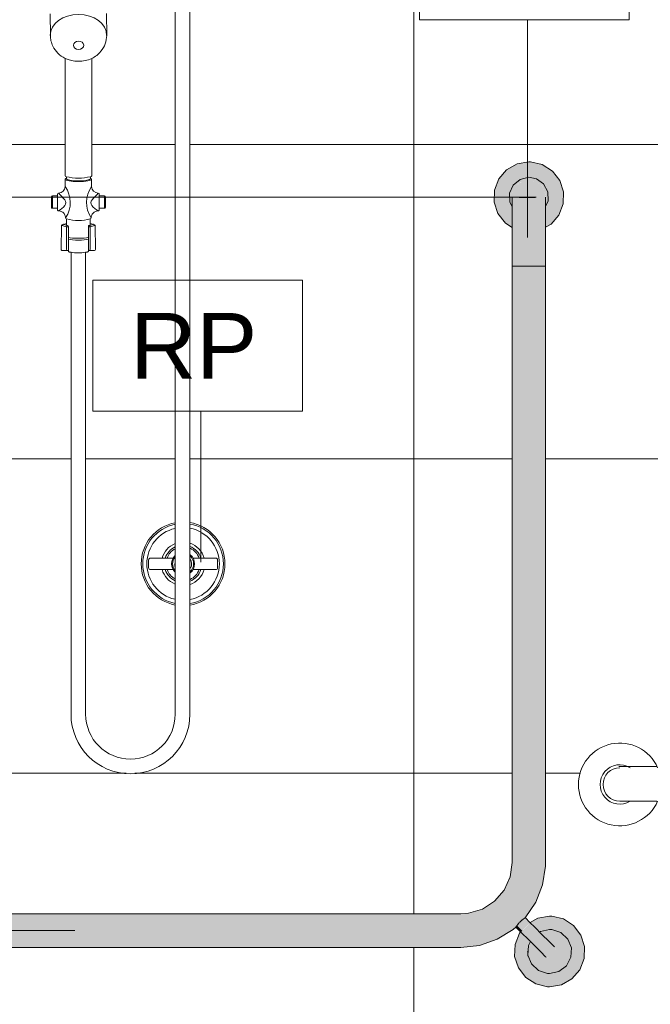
# Model space of a CAD drawing. Header units: metres. Extents: x -0.3 to 27.4, y -15.2 to 9.8.
# Tile 25 of 32: x 16.5 to 17.1, y 0.7 to 1.6. Entities that reach past the tile are written whole.
import ezdxf

# ---------------------------------------------------------------- set-up
doc = ezdxf.new("R2010")
doc.units = ezdxf.units.M
for name, color, linetype, lineweight in [('A-ANNO-DIMS', 7, 'Continuous', 9), ('A-ANNO-DIMS-25', 7, 'Continuous', 9), ('A-ANNO-KEYN', 7, 'Continuous', 9), ('A-WALL-PATT', 7, 'Continuous', 5), ('P-SANR-FIXT', 7, 'Continuous', 5)]:
    doc.layers.add(name, color=color, linetype=linetype, lineweight=lineweight)
doc.layers.add('A-DETL', color=7, linetype='Continuous', lineweight=5, true_color=0x00a600)
doc.styles.add('Arial_5', font='arial.ttf', dxfattribs={"height": 0.0625})
doc.dimstyles.new('Com_linha__ref__contínua__-_Cor_Vermelha_Arial_2_5mm', dxfattribs={"dimscale": 0.3048, "dimtxt": 0.063766, "dimasz": 0.164042, "dimexe": 0.123031, "dimexo": 0.123031, "dimgap": 0.012303, "dimtad": 1, "dimdec": 1, "dimlfac": 100, "dimrnd": 0.1, "dimdsep": 46, "dimtxsty": 'Arial_5', "dimblk1": 'OBLIQUE', "dimblk2": 'OBLIQUE', "dimsah": 1, "dimcen": 0.09, "dimdle": 0.123031, "dimazin": 0, "dimtfac": 1, "dimtdec": 4, "dimtix": 1, "dimtmove": 0, "dimatfit": 3, "dimfxl": 1, "dimtvp": 1, "dimtolj": 1, "dimtzin": 0, "dimarcsym": 2})

# ---------------------------------------------------------------- blocks, each defined once
blk = doc.blocks.new('BARRA DE APOIO EM AÇO INOX 70cm - 2310_E_070_BR_Branco-2807629-5b')
at = {"layer": 'P-SANR-FIXT'}
for p, q in [((12.34748, 0.8865), (12.31104, 0.8865)), ((12.34748, 0.8535), (12.31204, 0.8535))]:
    blk.add_line(p, q, dxfattribs=at)
for radius, start, end in [(0.0395, 23.89509, 336.10491), (0.01882, 58.23541, 301.76459), (0.016, 90, 270)]:
    blk.add_arc((12.31204, 0.8695), radius, start, end, dxfattribs=at)
blk = doc.blocks.new('BARRA DE APOIO EM AÇO INOX EM L 70x70cm - 80cm-2825403-5b')
at = {"layer": 'P-SANR-FIXT', "true_color": 0xf4f4f4}
for points in [[(12.20924, 1.40068), (12.20924, 1.40473), (12.20749, 1.40562), (12.20083, 1.41229), (12.19655, 1.42069), (12.19507, 1.43), (12.19655, 1.43931), (12.20083, 1.44771), (12.20749, 1.45438), (12.21654, 1.45876), (12.22521, 1.46014), (12.22521, 1.46348), (12.2159, 1.46207), (12.20803, 1.45866), (12.20126, 1.45332), (12.19621, 1.44674), (12.19287, 1.43867), (12.19173, 1.43), (12.19314, 1.42069), (12.19655, 1.41283), (12.20233, 1.40572), (12.20924, 1.40069)], [(12.20924, 1.40473), (12.20893, 1.42088), (12.20769, 1.42353), (12.2064, 1.43), (12.20809, 1.43762), (12.20991, 1.44031), (12.21242, 1.44369), (12.21511, 1.4455), (12.21879, 1.44756), (12.22384, 1.44853), (12.22521, 1.4488), (12.22521, 1.46014), (12.2159, 1.45866), (12.20749, 1.45438), (12.20083, 1.44771), (12.19655, 1.43931), (12.19507, 1.43), (12.19655, 1.42069), (12.20083, 1.41229), (12.20749, 1.40562), (12.20924, 1.40473)], [(12.24117, 1.40068), (12.24238, 1.40134), (12.24915, 1.40668), (12.2542, 1.41326), (12.25755, 1.42133), (12.25869, 1.43), (12.25755, 1.43867), (12.25387, 1.44717), (12.24809, 1.45428), (12.24195, 1.45899), (12.23387, 1.46234), (12.22521, 1.46323), (12.22521, 1.46014), (12.23452, 1.45866), (12.24292, 1.45438), (12.24959, 1.44771), (12.25387, 1.43931), (12.25534, 1.43), (12.25387, 1.42069), (12.24959, 1.41229), (12.24292, 1.40562), (12.24118, 1.40473), (12.24117, 1.40078)], [(12.24118, 1.40473), (12.24292, 1.40562), (12.24959, 1.41229), (12.25387, 1.42069), (12.25534, 1.43), (12.25387, 1.43931), (12.24959, 1.44771), (12.24292, 1.45438), (12.23447, 1.45867), (12.22521, 1.46014), (12.22521, 1.4488), (12.23284, 1.44712), (12.23721, 1.44429), (12.23889, 1.44275), (12.24258, 1.4372), (12.24401, 1.43), (12.24233, 1.42238), (12.24115, 1.42053), (12.24118, 1.40497)], [(12.20926, 1.42042), (12.20907, 1.42679), (12.20843, 1.43), (12.20975, 1.4365), (12.21389, 1.44224), (12.21951, 1.44565), (12.22521, 1.44678), (12.22521, 1.4488), (12.21762, 1.44712), (12.21191, 1.4433), (12.20771, 1.43655), (12.2064, 1.43), (12.20717, 1.42595), (12.20836, 1.42189), (12.20924, 1.42044)], [(12.20927, 1.42576), (12.20943, 1.43117), (12.20975, 1.43414), (12.21191, 1.43873), (12.21461, 1.44187), (12.21721, 1.44386), (12.22144, 1.4455), (12.22521, 1.446), (12.22521, 1.44678), (12.21871, 1.44545), (12.21297, 1.44131), (12.2097, 1.43642), (12.20843, 1.43), (12.20926, 1.42583)], [(12.24115, 1.42053), (12.24258, 1.4228), (12.24401, 1.43), (12.24325, 1.43405), (12.24206, 1.43811), (12.24071, 1.4402), (12.238, 1.44369), (12.23388, 1.44652), (12.23163, 1.44756), (12.22742, 1.44837), (12.22521, 1.44854), (12.22521, 1.44678), (12.2317, 1.44545), (12.23744, 1.44131), (12.2408, 1.43599), (12.24195, 1.42982), (12.24115, 1.42435), (12.24115, 1.4206)], [(12.24115, 1.42576), (12.24199, 1.43), (12.24066, 1.4365), (12.23652, 1.44224), (12.23163, 1.4455), (12.22521, 1.44678), (12.22521, 1.446), (12.23004, 1.44517), (12.234, 1.44325), (12.23707, 1.44059), (12.23906, 1.438), (12.24071, 1.43369), (12.24121, 1.43), (12.24115, 1.42598)], [(12.22521, 1.36412), (12.22521, 1.446), (12.22107, 1.44545), (12.21648, 1.4433), (12.21321, 1.44042), (12.21135, 1.438), (12.2097, 1.43369), (12.20921, 1.43), (12.20924, 1.41), (12.20942, 1.36412), (12.22384, 1.36412)], [(12.23454, 1.36412), (12.24121, 1.36412), (12.24116, 1.39288), (12.24099, 1.43117), (12.24028, 1.43506), (12.23882, 1.43832), (12.23641, 1.4414), (12.23284, 1.44401), (12.22898, 1.4455), (12.22521, 1.446), (12.22521, 1.36412), (12.23394, 1.36412)], [(12.20921, 0.795), (12.24121, 0.795), (12.24121, 1.36412), (12.20921, 1.36412), (12.20921, 0.79953)], [(12.16021, 0.714), (12.17477, 0.71535), (12.18827, 0.71902), (12.2012, 0.72514), (12.21321, 0.73391), (12.21586, 0.73742), (12.21809, 0.73961), (12.22232, 0.74314), (12.22873, 0.75225), (12.23236, 0.75819), (12.23913, 0.77711), (12.24022, 0.78402), (12.24121, 0.795), (12.20921, 0.795), (12.208, 0.78456), (12.20567, 0.7769), (12.1993, 0.76577), (12.19546, 0.76109), (12.18743, 0.75426), (12.17775, 0.74936), (12.16842, 0.74681), (12.16021, 0.746), (12.16021, 0.71455)], [(12.07505, 0.714), (12.16021, 0.714), (12.16007, 0.746), (11.59108, 0.746), (11.59108, 0.714), (11.905, 0.714)], [(12.21892, 0.72994), (12.22643, 0.73776), (12.22176, 0.74235), (12.21555, 0.73708), (12.21392, 0.73494), (12.21865, 0.7302)], [(12.24504, 0.67642), (12.25444, 0.67785), (12.26273, 0.68157), (12.2689, 0.68631), (12.27426, 0.6933), (12.27763, 0.70143), (12.27878, 0.71017), (12.27763, 0.7189), (12.27395, 0.72744), (12.26862, 0.73424), (12.26191, 0.73939), (12.25377, 0.74276), (12.24504, 0.74367), (12.24509, 0.74056), (12.25444, 0.73908), (12.26291, 0.73476), (12.26963, 0.72803), (12.27395, 0.71956), (12.27544, 0.71017), (12.27395, 0.70077), (12.26963, 0.6923), (12.26291, 0.68557), (12.25377, 0.68115), (12.24504, 0.67977), (12.24504, 0.67666)], [(12.2176, 0.72863), (12.21892, 0.72994), (12.21392, 0.73494), (12.21307, 0.73323), (12.21745, 0.72878)], [(12.24504, 0.70382), (12.24669, 0.70403), (12.24822, 0.70467), (12.24958, 0.70574), (12.25054, 0.70699), (12.25118, 0.70852), (12.25139, 0.71017), (12.25118, 0.71181), (12.24988, 0.7142), (12.24953, 0.71466), (12.24652, 0.71763), (12.22658, 0.73761), (12.21892, 0.72994), (12.24483, 0.70403)], [(12.24504, 0.67977), (12.25444, 0.68126), (12.26291, 0.68557), (12.26963, 0.6923), (12.27395, 0.70077), (12.27544, 0.71017), (12.27395, 0.71956), (12.26963, 0.72803), (12.26291, 0.73476), (12.25444, 0.73908), (12.24504, 0.74057), (12.24509, 0.73116), (12.2523, 0.72975), (12.25748, 0.72706), (12.2624, 0.72183), (12.26501, 0.71666), (12.26604, 0.71017), (12.26462, 0.7029), (12.26203, 0.69782), (12.25735, 0.69316), (12.25097, 0.69011), (12.24504, 0.68917), (12.24504, 0.68565)], [(12.24504, 0.70382), (12.21892, 0.72994), (12.21775, 0.72848), (12.24187, 0.70467), (12.24415, 0.70393)], [(12.24504, 0.68917), (12.2523, 0.69059), (12.25739, 0.69318), (12.26215, 0.69806), (12.26513, 0.7044), (12.26604, 0.71017), (12.26473, 0.71728), (12.26203, 0.72251), (12.25687, 0.72742), (12.25153, 0.73014), (12.24504, 0.73117), (12.24509, 0.72913), (12.2523, 0.7277), (12.25846, 0.72359), (12.26272, 0.71671), (12.26392, 0.70968), (12.26257, 0.7029), (12.25846, 0.69675), (12.25166, 0.69251), (12.24504, 0.69119), (12.24504, 0.6895)], [(12.24504, 0.69119), (12.2523, 0.69263), (12.25846, 0.69675), (12.26257, 0.7029), (12.26402, 0.71017), (12.26257, 0.71743), (12.25846, 0.72359), (12.2523, 0.7277), (12.24504, 0.72914), (12.24509, 0.71907), (12.25054, 0.71334), (12.25118, 0.71181), (12.25139, 0.71017), (12.25112, 0.70839), (12.25054, 0.70699), (12.24915, 0.70539), (12.24779, 0.70449), (12.24669, 0.70403), (12.24504, 0.70382), (12.24504, 0.696)]]:
    blk.add_hatch(color=7, dxfattribs=at).paths.add_polyline_path(points)
h = blk.add_hatch(color=7, dxfattribs=at)
h.paths.add_polyline_path([(12.24504, 0.67642), (12.24504, 0.67977), (12.23565, 0.68126), (12.22717, 0.68557), (12.22045, 0.6923), (12.21613, 0.70077), (12.21464, 0.71017), (12.21613, 0.71956), (12.2197, 0.72656), (12.21716, 0.72878), (12.21582, 0.72704), (12.21245, 0.7189), (12.2113, 0.71017), (12.21245, 0.70143), (12.21613, 0.69289), (12.22147, 0.68609), (12.22817, 0.68095), (12.23631, 0.67757), (12.23962, 0.67714)])
h.paths.add_polyline_path([(12.22865, 0.73551), (12.23631, 0.73918), (12.24504, 0.74057), (12.24504, 0.74391), (12.23565, 0.74249), (12.22736, 0.73876), (12.22643, 0.73776), (12.22829, 0.73588)])
h = blk.add_hatch(color=7, dxfattribs=at)
h.paths.add_polyline_path([(12.24504, 0.67977), (12.24504, 0.68917), (12.23778, 0.69059), (12.2327, 0.69318), (12.22768, 0.6985), (12.22507, 0.70368), (12.22404, 0.71017), (12.22518, 0.71688), (12.22668, 0.71982), (12.2197, 0.72656), (12.21613, 0.71956), (12.21464, 0.71017), (12.21613, 0.70077), (12.22045, 0.6923), (12.22717, 0.68557), (12.23565, 0.68126), (12.23855, 0.6808)])
h.paths.add_polyline_path([(12.23552, 0.7286), (12.23911, 0.73023), (12.24504, 0.73117), (12.24504, 0.74057), (12.23565, 0.73908), (12.2288, 0.73536), (12.23549, 0.72863)])
h = blk.add_hatch(color=7, dxfattribs=at)
h.paths.add_polyline_path([(12.24504, 0.68917), (12.24504, 0.69119), (12.23778, 0.69263), (12.23162, 0.69675), (12.22748, 0.70306), (12.22616, 0.71065), (12.22752, 0.71744), (12.22805, 0.71838), (12.22655, 0.71956), (12.22496, 0.71593), (12.22404, 0.71017), (12.22463, 0.70635), (12.22536, 0.70306), (12.22805, 0.69782), (12.23322, 0.69291), (12.23855, 0.69019), (12.24295, 0.6895)])
h.paths.add_polyline_path([(12.23697, 0.72716), (12.23842, 0.72783), (12.24504, 0.72914), (12.24504, 0.73117), (12.23773, 0.72972), (12.2357, 0.72842), (12.23681, 0.72731)])
h = blk.add_hatch(color=7, dxfattribs=at)
h.paths.add_polyline_path([(12.24504, 0.69119), (12.24504, 0.70382), (12.2434, 0.70403), (12.24154, 0.70492), (12.23994, 0.70635), (12.23891, 0.70752), (12.23141, 0.71482), (12.22811, 0.71832), (12.22737, 0.71671), (12.22606, 0.71017), (12.22751, 0.7029), (12.23162, 0.69675), (12.23778, 0.69263), (12.24187, 0.69182)])
h.paths.add_polyline_path([(12.24504, 0.71913), (12.24504, 0.72914), (12.23773, 0.72766), (12.23707, 0.72706), (12.24345, 0.72064), (12.24494, 0.71923)])
at = {"layer": 'P-SANR-FIXT'}
for p, q in [((12.20921, 1.36412), (12.22521, 1.36412)), ((12.20921, 1.36412), (12.20921, 0.795)), ((12.24121, 1.36412), (12.20921, 1.36412)), ((12.22521, 1.36412), (12.24121, 1.36412)), ((12.24121, 0.795), (12.24121, 1.36412)), ((12.16021, 0.746), (11.59108, 0.746)), ((12.22658, 0.73761), (12.22178, 0.74241)), ((12.2128, 0.73343), (12.2176, 0.72863)), ((11.59108, 0.714), (12.16021, 0.714))]:
    blk.add_line(p, q, dxfattribs=at)
at = {"layer": 'P-SANR-FIXT', "flags": 128}
for points in [[(12.22521, 1.46348), (12.21393, 1.46152), (12.20396, 1.45588), (12.19649, 1.4472), (12.19237, 1.43652), (12.19209, 1.42507), (12.19569, 1.4142), (12.20274, 1.40518), (12.20924, 1.40107)], [(12.24117, 1.40113), (12.24645, 1.40412), (12.25393, 1.4128), (12.25805, 1.42348), (12.25832, 1.43493), (12.25472, 1.4458), (12.24767, 1.45482), (12.23799, 1.46094), (12.22682, 1.46344), (12.22521, 1.46348)], [(12.22521, 1.4488), (12.21688, 1.44686), (12.21028, 1.44143), (12.20676, 1.43364), (12.20705, 1.4251), (12.20927, 1.42097)], [(12.24116, 1.42083), (12.24366, 1.42636), (12.24336, 1.4349), (12.23932, 1.44243), (12.23235, 1.44739), (12.22521, 1.4488)], [(12.20921, 1.43), (12.20921, 1.42803), (12.20921, 1.42225), (12.20921, 1.41299), (12.20921, 1.40081), (12.20921, 1.38644), (12.20921, 1.37074), (12.20921, 1.36412)], [(12.24121, 1.36412), (12.24121, 1.38011), (12.24121, 1.39513), (12.24121, 1.40831), (12.24121, 1.41884), (12.24121, 1.42611), (12.24121, 1.42967), (12.24121, 1.43)], [(12.20921, 0.795), (12.20724, 0.78126), (12.20151, 0.76863), (12.19246, 0.75811), (12.18083, 0.75055), (12.16754, 0.74655), (12.16021, 0.746)], [(12.22176, 0.74235), (12.23181, 0.75712), (12.23837, 0.77374), (12.24113, 0.79139), (12.24121, 0.795)], [(12.24504, 0.74391), (12.23371, 0.74195), (12.22637, 0.73781)], [(12.24504, 0.67642), (12.25637, 0.67838), (12.26638, 0.68403), (12.27392, 0.69271), (12.2781, 0.70342), (12.27845, 0.71491), (12.27492, 0.72585), (12.26792, 0.73497), (12.25826, 0.74121), (12.24707, 0.74385), (12.24504, 0.74391)], [(12.16021, 0.714), (12.17796, 0.71597), (12.19485, 0.72178), (12.21006, 0.73116), (12.21286, 0.73345)], [(12.24953, 0.71466), (12.24815, 0.71604), (12.24416, 0.72003), (12.23805, 0.72613), (12.23056, 0.73362), (12.22658, 0.73761)], [(12.2173, 0.72893), (12.21616, 0.72762), (12.21198, 0.71691), (12.21164, 0.70542), (12.21517, 0.69448), (12.22217, 0.68536), (12.23182, 0.67912), (12.24301, 0.67649), (12.24504, 0.67642)], [(12.2176, 0.72863), (12.22545, 0.72078), (12.23235, 0.71387), (12.23748, 0.70875), (12.2402, 0.70602), (12.24055, 0.70568)], [(12.24504, 0.73117), (12.23621, 0.72922), (12.23547, 0.72865)], [(12.24504, 0.68917), (12.25387, 0.69111), (12.26107, 0.69659), (12.26529, 0.70459), (12.26576, 0.71362), (12.26238, 0.72201), (12.2558, 0.7282), (12.24721, 0.73105), (12.24504, 0.73117)], [(12.22687, 0.71968), (12.2248, 0.71574), (12.22433, 0.70671), (12.2277, 0.69832), (12.23429, 0.69213), (12.24287, 0.68928), (12.24504, 0.68917)]]:
    blk.add_lwpolyline(points, dxfattribs=at)
at = {"layer": 'P-SANR-FIXT'}
for radius, start, end in [(0.021, 180, 193.6202), (0.00635, 225, 240)]:
    blk.add_arc((12.24504, 0.71017), radius, start, end, dxfattribs=at)
blk.add_open_spline([(12.22176, 0.74235), (12.22172, 0.7423), (12.22156, 0.74217), (12.22119, 0.74192), (12.22089, 0.74172), (12.22062, 0.74153), (12.22041, 0.74138), (12.22018, 0.74123), (12.21993, 0.74105), (12.21968, 0.74087), (12.21933, 0.74062), (12.21887, 0.74027), (12.2183, 0.73981), (12.21753, 0.73915), (12.21658, 0.73823), (12.2157, 0.73727), (12.21507, 0.7365), (12.2145, 0.73576), (12.21413, 0.73525), (12.21392, 0.73494)], degree=3, knots=[0, 0, 0, 0, 0.111111, 0.166667, 0.222222, 0.25, 0.277778, 0.305556, 0.333333, 0.361111, 0.388889, 0.444444, 0.5, 0.555556, 0.666667, 0.777778, 0.833333, 0.888889, 1, 1, 1, 1], dxfattribs=at)
blk.add_open_spline([(12.21392, 0.73494), (12.21373, 0.73466), (12.2134, 0.73418), (12.21304, 0.73366), (12.2129, 0.73349), (12.21286, 0.73345)], degree=3, dxfattribs=at)
blk = doc.blocks.new('REGISTRO DE PRESSÃO COM CANOPLA CROMADA - 4900_C37_GD_Cromado-2118652-5b')
at = {"layer": 'P-SANR-FIXT'}
for p, q in [((11.86204, 1.08354), (11.86204, 1.07646)), ((11.88551, 1.0855), (11.86404, 1.0855)), ((11.92604, 1.0855), (11.90457, 1.0855)), ((11.92804, 1.08354), (11.92804, 1.07646)), ((11.86404, 1.0745), (11.88552, 1.0745)), ((11.90457, 1.0745), (11.92604, 1.0745))]:
    blk.add_line(p, q, dxfattribs=at)
for centre, radius, start, end in [((11.89504, 1.08), 0.04, 100.89134, 259.10873), ((11.89504, 1.08), 0.04, 279.39317, 80.60688), ((11.89504, 1.08), 0.0385, 101.2804, 258.71968), ((11.89504, 1.08), 0.03465, 102.85971, 257.14542), ((11.89504, 1.08), 0.03465, 0.00257, 79.19028), ((11.89504, 1.08), 0.0385, 0.00257, 80.27136), ((11.89504, 1.08), 0.02075, 111.88815, 164.63236), ((11.89504, 1.08), 0.02075, 15.37277, 71.45186), ((11.89504, 1.08), 0.01786, 115.59313, 162.06898), ((11.89504, 1.08), 0.01626, 118.25504, 160.2347), ((11.89504, 1.08), 0.01626, 19.77044, 66.09425), ((11.89504, 1.08), 0.01786, 17.93616, 68.33198), ((11.86404, 1.0835), 0.002, 90.07582, 178.8276), ((11.89504, 1.08), 0.011, 135.00257, 225.00257), ((11.89504, 1.08), 0.01, 141.85237, 218.14451), ((11.89504, 1.08), 0.01, 0.00257, 48.74201), ((11.89504, 1.08), 0.011, 0.00257, 52.49354), ((11.89504, 1.08), 0.00814, 330.19952, 34.61481), ((11.92604, 1.0835), 0.002, 1.19665, 89.93703), ((11.86404, 1.0765), 0.002, 181.17754, 270.0681), ((11.89504, 1.08), 0.02075, 195.37277, 248.11153), ((11.89504, 1.08), 0.01786, 197.93616, 244.40664), ((11.89504, 1.08), 0.01626, 199.77044, 241.74481), ((11.89504, 1.08), 0.00814, 179.22568, 197.72441), ((11.89504, 1.08), 0.03465, 280.8098, 0.00257), ((11.89504, 1.08), 0.0385, 279.72873, 0.00257), ((11.89504, 1.08), 0.01626, 293.90535, 340.2347), ((11.89504, 1.08), 0.01, 311.25895, 0.00257), ((11.89504, 1.08), 0.01786, 291.66758, 342.06898), ((11.89504, 1.08), 0.02075, 288.54765, 344.63236), ((11.89504, 1.08), 0.011, 307.50729, 0.00257), ((11.92604, 1.0765), 0.002, 270.07582, 358.80848)]:
    blk.add_arc(centre, radius, start, end, dxfattribs=at)
blk = doc.blocks.new('CHUVEIRO ELÉTRICO DE PAREDE EM PVC COM BRAÇO METÁLICO - 1967_C_Cromado CR10-2836321-5b')
at = {"layer": 'P-SANR-FIXT'}
for p, q in [((11.88752, 1.98998), (11.88752, 0.93645)), ((11.90152, 0.93645), (11.90152, 1.98972)), ((11.76813, 1.60466), (11.76828, 1.58424)), ((11.82208, 1.58424), (11.82193, 1.60505)), ((11.78235, 1.56227), (11.78235, 1.45034)), ((11.80775, 1.45034), (11.80775, 1.56214)), ((11.7825, 1.44689), (11.7825, 1.43991)), ((11.78354, 1.44941), (11.78354, 1.44795)), ((11.78354, 1.44739), (11.78354, 1.44941)), ((11.80656, 1.44795), (11.80656, 1.44941)), ((11.80656, 1.44739), (11.80656, 1.44941)), ((11.8076, 1.43991), (11.8076, 1.44689)), ((11.76922, 1.43021), (11.76922, 1.42022)), ((11.77507, 1.43121), (11.77022, 1.43121)), ((11.77023, 1.41921), (11.77023, 1.43121)), ((11.77507, 1.43262), (11.77507, 1.43121)), ((11.77511, 1.41921), (11.77511, 1.43125)), ((11.81503, 1.43121), (11.81503, 1.43262)), ((11.81988, 1.43121), (11.81503, 1.43121)), ((11.81503, 1.43121), (11.81503, 1.41924)), ((11.81987, 1.41921), (11.81987, 1.43121)), ((11.82088, 1.42022), (11.82088, 1.43021)), ((11.77023, 1.41921), (11.77511, 1.41921)), ((11.77511, 1.41921), (11.77511, 1.41784)), ((11.81499, 1.41784), (11.81499, 1.41921)), ((11.81499, 1.41921), (11.81987, 1.41921)), ((11.77895, 1.40267), (11.77861, 1.38006)), ((11.78366, 1.40907), (11.78366, 1.40473)), ((11.78366, 1.40473), (11.78366, 1.40296)), ((11.78377, 1.37993), (11.78377, 1.40168)), ((11.78555, 1.40179), (11.78556, 1.37904)), ((11.80455, 1.40179), (11.80457, 1.37904)), ((11.80633, 1.40168), (11.80633, 1.37993)), ((11.80644, 1.40473), (11.80644, 1.40907)), ((11.80644, 1.40473), (11.80644, 1.40302)), ((11.81148, 1.38003), (11.81115, 1.40267)), ((11.77961, 1.37904), (11.78556, 1.37904)), ((11.78556, 1.37904), (11.78556, 1.37801)), ((11.788, 1.3773), (11.788, 0.93645)), ((11.802, 0.93645), (11.802, 1.37728)), ((11.80457, 1.37801), (11.80457, 1.37904)), ((11.80457, 1.37904), (11.81048, 1.37904))]:
    blk.add_line(p, q, dxfattribs=at)
for centre, radius, start, end in [((11.79519, 1.59101), 0.03146, 245.92125, 293.49935), ((11.78376, 1.45092), 0.00153, 202.36675, 261.63325), ((11.78428, 1.44618), 0.00192, 112.69258, 158.14386), ((11.79505, 1.49526), 0.04727, 255.90827, 284.09173), ((11.80634, 1.45092), 0.00153, 278.36675, 337.63325), ((11.80582, 1.44618), 0.00192, 21.85614, 67.30742), ((11.77604, 1.44016), 0.00647, 270, 357.75003), ((11.76127, 1.42478), 0.02607, 326.05775, 35.48836), ((11.82913, 1.42477), 0.02632, 144.89628, 213.55761), ((11.81406, 1.44016), 0.00647, 182.24997, 270), ((11.77022, 1.43021), 0.00101, 90, 180), ((11.77615, 1.43262), 0.00108, 96, 180), ((11.71907, 1.37361), 0.08279, 40.55427, 46.52686), ((11.87102, 1.37361), 0.08279, 133.47314, 139.44573), ((11.81395, 1.43262), 0.00108, 0, 84), ((11.81988, 1.43021), 0.00101, 0, 90), ((11.77023, 1.42022), 0.00101, 180, 270), ((11.76375, 1.43764), 0.02419, 300.74643, 319.44573), ((11.77899, 1.4246), 0.00413, 319.44573, 43.54056), ((11.81111, 1.4246), 0.00413, 136.45944, 220.55427), ((11.82635, 1.43764), 0.02419, 220.55427, 239.25357), ((11.81987, 1.42022), 0.00101, 270, 0), ((11.77603, 1.41777), 0.000926, 175.86983, 275.12472), ((11.78408, 1.41017), 0.00118, 177.59639, 249.03873), ((11.80601, 1.41017), 0.00118, 290.96127, 2.40361), ((11.81407, 1.41777), 0.000926, 264.87528, 4.13017), ((11.77995, 1.40266), 0.001, 107.94862, 179.15124), ((11.78319, 1.38501), 0.01817, 100.50508, 103.49973), ((11.79505, 1.35604), 0.05, 103.16722, 107.94862), ((11.78098, 1.40287), 0.00111, 102.713, 180.12914), ((11.79505, 1.45112), 0.04357, 254.84589, 285.15411), ((11.79505, 1.35604), 0.05, 72.05138, 76.83278), ((11.80913, 1.40292), 0.00106, 356.78783, 77.6854), ((11.81011, 1.39984), 0.00302, 69.8649, 88.48063), ((11.81015, 1.40266), 0.001, 0.84731, 72.05138), ((11.77961, 1.38004), 0.001, 179.23314, 270), ((11.78467, 1.37993), 0.000899, 180, 262.18046), ((11.79493, 1.41447), 0.03776, 259.42612, 280.57388), ((11.80542, 1.37993), 0.000904, 280.1919, 0), ((11.81048, 1.38004), 0.001, 270, 358.90395), ((11.84476, 0.93645), 0.05676, 180, 360), ((11.84476, 0.93645), 0.04276, 180, 360)]:
    blk.add_arc(centre, radius, start, end, dxfattribs=at)
for centre, major_axis, ratio, start_param, end_param in [((11.79514, 1.58424), (-0.02688, 0), 0.743941, 3.141593, 6.283185), ((11.79505, 1.44689), (0.01255, 0), 0.173648, 3.146539, 6.283156), ((11.79505, 1.44739), (0.01151, 0), 0.173648, 3.141593, 6.283185), ((11.80241, 1.40431), (0.024, 0), 0.173648, 3.492863, 3.823035), ((11.80241, 1.40529), (0.023, 0), 0.173648, 3.48308, 3.823035), ((11.78455, 1.40179), (0.000209, 0.000978), 0.764865, 0.272937, 1.843733), ((11.78455, 1.40179), (0.001, 0), 0.173648, 3.823033, 6.283185), ((11.78455, 1.40179), (0.001, 0), 0.984808, 0.000657, 1.570803), ((11.80555, 1.40179), (-0.001, 0), 0.984808, 4.712381, 6.283879), ((11.80555, 1.40179), (0.001, 0), 0.173648, 3.141593, 5.601743), ((11.78769, 1.40529), (0.023, 0), 0.173648, 5.601743, 5.941698), ((11.80555, 1.40179), (-0.000209, 0.000978), 0.764865, 4.439452, 6.010249), ((11.78769, 1.40431), (0.024, 0), 0.173648, 5.601743, 5.928304), ((11.79505, 1.39253), (0.01098, 0), 0.173648, 3.667534, 5.75979), ((11.79505, 1.39076), (0.01092, 0), 0.173648, 3.658204, 5.769624)]:
    blk.add_ellipse(centre, major_axis=major_axis, ratio=ratio, start_param=start_param, end_param=end_param, dxfattribs=at)
blk.add_ellipse((11.79525, 1.57481), major_axis=(0.0049, 0.00004), ratio=0.798625, dxfattribs=at)
for points, knots in [([(11.76828, 1.58424), (11.76828, 1.58242), (11.76869, 1.57888), (11.77084, 1.57289), (11.7752, 1.56687), (11.77978, 1.56357), (11.78235, 1.56227)], [0, 0, 0, 0, 0.2, 0.4, 0.7, 1, 1, 1, 1]), ([(11.80775, 1.56214), (11.80949, 1.563), (11.8127, 1.56501), (11.81743, 1.56964), (11.82112, 1.57613), (11.82207, 1.58149), (11.82208, 1.58424)], [0, 0, 0, 0, 0.2, 0.4, 0.7, 1, 1, 1, 1]), ([(11.77611, 1.41685), (11.77726, 1.4168), (11.77893, 1.41631), (11.78078, 1.4149), (11.78225, 1.41307), (11.78281, 1.41139), (11.7829, 1.41022)], [0, 0, 0, 0, 0.333333, 0.5, 0.666667, 1, 1, 1, 1]), ([(11.8072, 1.41022), (11.80729, 1.41139), (11.80785, 1.41307), (11.80932, 1.4149), (11.81117, 1.41631), (11.81283, 1.4168), (11.81399, 1.41685)], [0, 0, 0, 0, 0.333333, 0.5, 0.666667, 1, 1, 1, 1]), ([(11.78556, 1.37801), (11.78556, 1.37795), (11.78564, 1.37785), (11.78591, 1.37772), (11.78618, 1.37763), (11.78653, 1.37754), (11.78709, 1.37742), (11.78761, 1.37735), (11.788, 1.3773)], [0, 0, 0, 0, 0.25, 0.375, 0.5, 0.625, 0.75, 1, 1, 1, 1]), ([(11.802, 1.37728), (11.80241, 1.37733), (11.80296, 1.37741), (11.80355, 1.37753), (11.80391, 1.37762), (11.8042, 1.37771), (11.80448, 1.37785), (11.80456, 1.37795), (11.80457, 1.37801)], [0, 0, 0, 0, 0.25, 0.375, 0.5, 0.625, 0.75, 1, 1, 1, 1])]:
    blk.add_open_spline(points, degree=3, knots=knots, dxfattribs=at)
blk = doc.blocks.new('DIMBLOCK33-5b')
at = {"layer": 'A-ANNO-DIMS-25', "color": 242, "true_color": 0xbd2b2e, "transparency": 16777216}
for p, q in [((16.30906, 1.4675), (16.30906, 0.73)), ((16.30906, 1.43), (16.28406, 1.455)), ((16.30906, 1.43), (16.27156, 1.43)), ((16.30906, 1.43), (16.33406, 1.405)), ((16.30906, 1.43), (17.01828, 1.43)), ((16.30906, 0.73), (16.28406, 0.755)), ((16.30906, 0.73), (16.27156, 0.73)), ((16.30906, 0.73), (16.33406, 0.705)), ((16.30906, 0.73), (16.57796, 0.73))]:
    blk.add_line(p, q, dxfattribs=at)
at = {"layer": 'A-ANNO-DIMS-25', "color": 0, "transparency": 16777216, "insert": (16.22417, 1.03193), "char_height": 0.0625, "width": 0.1153678, "attachment_point": 1, "rotation": 90, "line_spacing_factor": 0.941778, "style": 'Arial_5'}
blk.add_mtext('70', dxfattribs=at)
blk = doc.blocks.new('_Oblique')
at = {"color": 0, "linetype": 'ByBlock', "lineweight": -2}
blk.add_line((-0.5, -0.5), (0.5, 0.5), dxfattribs=at)
blk = doc.blocks.new('DIMBLOCK34-5b')
at = {"layer": 'A-ANNO-DIMS-25', "color": 242, "true_color": 0xbd2b2e, "transparency": 16777216}
for p, q in [((16.30906, 0.73), (16.28406, 0.755)), ((16.30906, 0.73), (16.27156, 0.73)), ((16.30906, 0.73), (16.30906, -0.0575)), ((16.30906, 0.73), (16.33406, 0.705)), ((16.30906, 0.73), (16.57796, 0.73)), ((16.30906, -0.02), (16.28406, 0.005)), ((16.30906, -0.02), (16.30692, -0.02)), ((16.30906, -0.02), (16.33406, -0.045)), ((16.30906, -0.02), (16.34656, -0.02))]:
    blk.add_line(p, q, dxfattribs=at)
at = {"layer": 'A-ANNO-DIMS-25', "color": 0, "transparency": 16777216, "insert": (16.22417, 0.30693), "char_height": 0.0625, "width": 0.1153678, "attachment_point": 1, "rotation": 90, "line_spacing_factor": 0.941778, "style": 'Arial_5'}
blk.add_mtext('75', dxfattribs=at)
blk = doc.blocks.new('DIMBLOCK39-5b')
at = {"layer": 'A-ANNO-DIMS-25', "color": 242, "true_color": 0xbd2b2e, "transparency": 16777216}
for p, q in [((16.30906, 1.3925), (16.30906, 1.8175)), ((16.30906, 1.78), (16.28406, 1.805)), ((16.30906, 1.78), (16.27156, 1.78)), ((16.30906, 1.78), (16.33406, 1.755)), ((16.30906, 1.78), (16.31121, 1.78)), ((16.30906, 1.43), (16.28406, 1.455)), ((16.30906, 1.43), (16.27156, 1.43)), ((16.30906, 1.43), (16.33406, 1.405)), ((16.30906, 1.43), (16.96481, 1.43))]:
    blk.add_line(p, q, dxfattribs=at)
at = {"layer": 'A-ANNO-DIMS-25', "color": 0, "transparency": 16777216, "insert": (16.22417, 1.55693), "char_height": 0.0625, "width": 0.1153678, "attachment_point": 1, "rotation": 90, "line_spacing_factor": 0.941778, "style": 'Arial_5'}
blk.add_mtext('35', dxfattribs=at)
blk = doc.blocks.new('Identificador de nota-chave - Número da nota-chave - Enquadrada-2426861-5b')
at = {"layer": 'A-ANNO-KEYN'}
for p, q in [((13.47993, 1.13287), (13.47993, 1.25787)), ((13.47993, 1.25787), (13.67993, 1.25787)), ((13.67993, 1.25787), (13.67993, 1.13287)), ((13.47993, 1.13287), (13.67993, 1.13287))]:
    blk.add_line(p, q, dxfattribs=at)

msp = doc.modelspace()

# ---------------------------------------------------------------- hatches: boundary and pattern name
at = {"layer": 'A-WALL-PATT', "true_color": 0x808080}
h = msp.add_hatch(dxfattribs=at)
h.set_pattern_fill('FP_7', color=8, style=0, pattern_type=2)
h.set_pattern_definition([(0, (16.10123, -0.02), (0, 0.3), []), (90, (16.10123, -0.02), (-0.4, 2e-17), [])])
h.paths.add_polyline_path([(18.90127, -0.02), (18.90127, 0.76), (18.80127, 0.76), (18.80127, 0.46), (18.77627, 0.46), (18.77627, 0.76), (18.22627, 0.76), (18.22627, 0.46), (18.20127, 0.46), (18.20127, 0.76), (18.10127, 0.76), (18.10127, 0.88), (18.49095, 0.88), (18.49095, 0.91452), (18.4897, 0.91531), (18.48924, 0.9159), (18.48877, 0.91731), (18.48877, 0.92122), (18.48748, 0.92155), (18.48632, 0.9222), (18.48497, 0.92376), (18.48467, 0.92426), (18.4843, 0.92554), (18.48438, 0.99486), (18.48495, 0.99592), (18.48599, 0.99694), (18.48747, 0.99787), (18.49158, 0.99938), (18.49899, 1.00123), (18.49902, 1.00138), (18.49902, 1.04048), (18.50352, 1.04048), (18.50368, 1.00102), (18.50447, 1.00056), (18.50574, 1.00029), (18.51096, 0.99938), (18.51507, 0.99787), (18.51656, 0.99694), (18.5176, 0.99592), (18.51817, 0.99486), (18.51824, 0.99378), (18.51824, 0.92554), (18.51757, 0.92376), (18.51719, 0.92312), (18.51623, 0.9222), (18.51507, 0.92155), (18.51378, 0.92122), (18.51378, 0.91731), (18.51285, 0.91531), (18.5116, 0.91452), (18.5116, 0.88), (18.90127, 0.88), (18.90127, 0.94035), (18.89327, 0.94105), (18.89103, 0.94154), (18.88898, 0.94259), (18.88726, 0.94412), (18.88599, 0.94604), (18.88524, 0.94821), (18.88257, 0.96125), (18.88077, 0.96157), (18.88077, 0.96407), (18.8635, 0.96462), (18.84683, 0.96921), (18.83171, 0.97757), (18.81897, 0.98926), (18.80932, 1.0036), (18.80331, 1.01981), (18.80127, 1.03697), (18.80127, 1.32633), (18.80395, 1.34581), (18.81116, 1.36324), (18.82289, 1.37853), (18.83818, 1.39026), (18.85599, 1.39763), (18.87509, 1.40015), (18.88077, 1.40015), (18.88077, 1.40243), (18.88257, 1.40275), (18.88524, 1.41579), (18.88599, 1.41796), (18.88726, 1.41988), (18.88898, 1.42141), (18.89103, 1.42246), (18.89327, 1.42295), (18.90127, 1.42365), (18.90127, 1.78), (16.68776, 1.78), (16.68776, 1.11915), (16.69163, 1.11864), (16.70127, 1.11464), (16.70956, 1.10829), (16.71591, 1.1), (16.71991, 1.09035), (16.72127, 1.08), (16.71991, 1.06965), (16.71591, 1.06), (16.70956, 1.05172), (16.70127, 1.04536), (16.69162, 1.04136), (16.68776, 1.04085), (16.68776, 0.93645), (16.68582, 0.92176), (16.68015, 0.90807), (16.67113, 0.89631), (16.65938, 0.88729), (16.64569, 0.88162), (16.63099, 0.87969), (16.6163, 0.88162), (16.60261, 0.88729), (16.59086, 0.89631), (16.58184, 0.90807), (16.57617, 0.92176), (16.57423, 0.93645), (16.57423, 1.3773), (16.57243, 1.37763), (16.5718, 1.37904), (16.56561, 1.37928), (16.56485, 1.38006), (16.56518, 1.40267), (16.56587, 1.40361), (16.56989, 1.40473), (16.56989, 1.40907), (16.56913, 1.41022), (16.56879, 1.41192), (16.56778, 1.41383), (16.56675, 1.41501), (16.56485, 1.41622), (16.5637, 1.41663), (16.56234, 1.41685), (16.56134, 1.41784), (16.5613, 1.41921), (16.55646, 1.41921), (16.55545, 1.42022), (16.55545, 1.43021), (16.55645, 1.43121), (16.5613, 1.43121), (16.56134, 1.43269), (16.56178, 1.43352), (16.56265, 1.43375), (16.5639, 1.43391), (16.56559, 1.43464), (16.56697, 1.43577), (16.56778, 1.43678), (16.56858, 1.43902), (16.56873, 1.43991), (16.56873, 1.44689), (16.56977, 1.44795), (16.56977, 1.44941), (16.56858, 1.45034), (16.56858, 1.56227), (16.56384, 1.56531), (16.5599, 1.56923), (16.55695, 1.57383), (16.55513, 1.57891), (16.55449, 1.58633), (16.55451, 1.60577), (16.555, 1.60944), (16.55696, 1.614), (16.56013, 1.61809), (16.56437, 1.62153), (16.56945, 1.62412), (16.57512, 1.62575), (16.5811, 1.62633), (16.58709, 1.62584), (16.59279, 1.62429), (16.59791, 1.62177), (16.60219, 1.6184), (16.60543, 1.61435), (16.60745, 1.60982), (16.60816, 1.60505), (16.60831, 1.58424), (16.60768, 1.57886), (16.60582, 1.57373), (16.60281, 1.5691), (16.5988, 1.56517), (16.59398, 1.56214), (16.59383, 1.45022), (16.59279, 1.44941), (16.59279, 1.44795), (16.59383, 1.44689), (16.5941, 1.43829), (16.59478, 1.43678), (16.59581, 1.4355), (16.59713, 1.43452), (16.59866, 1.43391), (16.60029, 1.4337), (16.60126, 1.43262), (16.60126, 1.43121), (16.60621, 1.43111), (16.60711, 1.43021), (16.60711, 1.42022), (16.6061, 1.41921), (16.60122, 1.41921), (16.60104, 1.41766), (16.60022, 1.41685), (16.59854, 1.41658), (16.59697, 1.4159), (16.5956, 1.41485), (16.59451, 1.41349), (16.59377, 1.41192), (16.59343, 1.41022), (16.59267, 1.40907), (16.59267, 1.40473), (16.59669, 1.40361), (16.59738, 1.40267), (16.59772, 1.38003), (16.59672, 1.37904), (16.5908, 1.37904), (16.59072, 1.37795), (16.58977, 1.37753), (16.58823, 1.37728), (16.58823, 0.93645), (16.58969, 0.92538), (16.59396, 0.91507), (16.60076, 0.90621), (16.60961, 0.89942), (16.61993, 0.89515), (16.63099, 0.89369), (16.64206, 0.89515), (16.65238, 0.89942), (16.66123, 0.90621), (16.66803, 0.91507), (16.6723, 0.92538), (16.67376, 0.93645), (16.67376, 1.04099), (16.67092, 1.04136), (16.66127, 1.04536), (16.65299, 1.05172), (16.64663, 1.06), (16.64264, 1.06965), (16.64127, 1.08), (16.64264, 1.09035), (16.64663, 1.1), (16.65299, 1.10828), (16.66127, 1.11464), (16.67092, 1.11864), (16.67376, 1.11901), (16.67376, 1.78), (16.18127, 1.78), (16.18127, -0.02), (16.62002, -0.02), (16.62002, -0.017), (16.6207, -0.01559), (16.62202, -0.015), (16.74052, -0.015), (16.74194, -0.01559), (16.74252, -0.017), (16.74252, -0.02), (17.41118, -0.01996), (17.40938, -0.01927), (17.40855, -0.01811), (17.40835, -0.01671), (17.41003, 0.00073), (17.41061, 0.00263), (17.41118, 0.00346), (17.42081, 0.09945), (17.42966, 0.19552), (17.42939, 0.21116), (17.42586, 0.2264), (17.41923, 0.24057), (17.40978, 0.25304), (17.38731, 0.27897), (17.36693, 0.30658), (17.35115, 0.33233), (17.33794, 0.35919), (17.3273, 0.38718), (17.31915, 0.41705), (17.31959, 0.41853), (17.3207, 0.41961), (17.3222, 0.42), (17.3273, 0.42023), (17.32655, 0.42033), (17.32359, 0.42175), (17.32166, 0.42344), (17.32048, 0.42499), (17.31948, 0.4274), (17.31914, 0.42999), (17.31948, 0.43258), (17.32048, 0.43499), (17.32207, 0.43706), (17.32414, 0.43865), (17.32655, 0.43965), (17.32914, 0.43999), (17.34181, 0.43999), (17.32832, 0.59259), (17.31908, 0.75214), (17.32478, 0.755), (17.31817, 0.75522), (17.31778, 0.75548), (17.31709, 0.75717), (17.31751, 0.76174), (17.3189, 0.76665), (17.32133, 0.77155), (17.32519, 0.77612), (17.33002, 0.77965), (17.33555, 0.78193), (17.34146, 0.78284), (17.40937, 0.78443), (17.50135, 0.785), (17.54146, 0.78487), (17.59318, 0.78443), (17.66108, 0.78284), (17.667, 0.78193), (17.67253, 0.77965), (17.67777, 0.77564), (17.68122, 0.77155), (17.68387, 0.76618), (17.68504, 0.76174), (17.68546, 0.75717), (17.68438, 0.75522), (17.68347, 0.755), (17.67777, 0.755), (17.68364, 0.75206), (17.67421, 0.59247), (17.66074, 0.43999), (17.67422, 0.43985), (17.67579, 0.43965), (17.6782, 0.43865), (17.68027, 0.43706), (17.68186, 0.43499), (17.68286, 0.43258), (17.6832, 0.42999), (17.68262, 0.42683), (17.68186, 0.42499), (17.68027, 0.42292), (17.6782, 0.42133), (17.67525, 0.42026), (17.67525, 0.42), (17.68112, 0.4199), (17.68184, 0.41961), (17.68295, 0.41853), (17.68339, 0.41705), (17.68332, 0.41628), (17.67422, 0.38448), (17.66461, 0.35919), (17.6514, 0.33233), (17.63562, 0.30658), (17.61773, 0.28196), (17.6241, 0.26469), (17.63092, 0.25), (17.63804, 0.23754), (17.64705, 0.22495), (17.65274, 0.21806), (17.66007, 0.21037), (17.67849, 0.19334), (17.68045, 0.19152), (17.68622, 0.18545), (17.69141, 0.17837), (17.69512, 0.17124), (17.69835, 0.16114), (17.70038, 0.15958), (17.70243, 0.15691), (17.70371, 0.15381), (17.70415, 0.15047), (17.70371, 0.14714), (17.70194, 0.1434), (17.69966, 0.14082), (17.69771, 0.13932), (17.69461, 0.13804), (17.69025, 0.13773), (17.68794, 0.13804), (17.6842, 0.13981), (17.68162, 0.14209), (17.68012, 0.14404), (17.67884, 0.14714), (17.6784, 0.15047), (17.67884, 0.15381), (17.68061, 0.15755), (17.68218, 0.15959), (17.68145, 0.16291), (17.67935, 0.16952), (17.67569, 0.17643), (17.67112, 0.18246), (17.66581, 0.18797), (17.64536, 0.20683), (17.63804, 0.21476), (17.6335, 0.22018), (17.62649, 0.23021), (17.62015, 0.2411), (17.61383, 0.25449), (17.60789, 0.27024), (17.60766, 0.27024), (17.59137, 0.2512), (17.58332, 0.24057), (17.57669, 0.2264), (17.57316, 0.21116), (17.57289, 0.19552), (17.58213, 0.09554), (17.59137, 0.00346), (17.59193, 0.00263), (17.59251, 0.00073), (17.59418, -0.01742), (17.59365, -0.01874), (17.59251, -0.01961), (17.59137, -0.02), (18.56174, -0.02)])
h.paths.add_polyline_path([(18.90127, -0.07), (18.90183, -0.07), (18.90183, -0.02), (18.90127, -0.02), (18.90127, -0.04)])
h.paths.add_polyline_path([(17.79286, 0.23756), (17.78953, 0.238), (17.78579, 0.23977), (17.7832, 0.24205), (17.78171, 0.244), (17.78042, 0.24711), (17.77999, 0.25044), (17.78042, 0.25377), (17.7822, 0.25751), (17.78376, 0.25954), (17.78642, 0.26159), (17.78953, 0.26288), (17.79286, 0.26332), (17.7962, 0.26288), (17.79993, 0.26111), (17.80197, 0.25954), (17.80401, 0.25688), (17.8053, 0.25377), (17.80574, 0.25044), (17.8053, 0.24711), (17.80353, 0.24337), (17.80125, 0.24078), (17.7993, 0.23929), (17.7962, 0.238)])
h.paths.add_polyline_path([(18.50127, 0.4708), (18.49371, 0.47179), (18.48667, 0.47471), (18.48062, 0.47935), (18.47596, 0.48545), (18.47306, 0.49244), (18.47207, 0.5), (18.47306, 0.50756), (18.47598, 0.5146), (18.48062, 0.52065), (18.48361, 0.52294), (18.48158, 0.52497), (18.48658, 0.52997), (18.48158, 0.53497), (18.48658, 0.53997), (18.48158, 0.54497), (18.48658, 0.54997), (18.48158, 0.55497), (18.48658, 0.55997), (18.48158, 0.56497), (18.48658, 0.56997), (18.48158, 0.57497), (18.48658, 0.57997), (18.48158, 0.58497), (18.48658, 0.58997), (18.48158, 0.59497), (18.48658, 0.59997), (18.48158, 0.60497), (18.48658, 0.60997), (18.47113, 0.61024), (18.47008, 0.61179), (18.46878, 0.62276), (18.4682, 0.62392), (18.46735, 0.6249), (18.46629, 0.62564), (18.46507, 0.62609), (18.44288, 0.62899), (18.42046, 0.6345), (18.41588, 0.62761), (18.41235, 0.61981), (18.41008, 0.61073), (18.41011, 0.60899), (18.41055, 0.61176), (18.41326, 0.60899), (18.41518, 0.60556), (18.41615, 0.60089), (18.41588, 0.59702), (18.41515, 0.59427), (18.41312, 0.59081), (18.4105, 0.58815), (18.40693, 0.58611), (18.40287, 0.58512), (18.3992, 0.58516), (18.39571, 0.58606), (18.39169, 0.58856), (18.38961, 0.59054), (18.38759, 0.59384), (18.38647, 0.59754), (18.38652, 0.60217), (18.38721, 0.60519), (18.38901, 0.60862), (18.39175, 0.61154), (18.39478, 0.61355), (18.39635, 0.61981), (18.39988, 0.62761), (18.40446, 0.6345), (18.4086, 0.63936), (18.40073, 0.64238), (18.38107, 0.65274), (18.36278, 0.66537), (18.3461, 0.68006), (18.33129, 0.69664), (18.31853, 0.71484), (18.30811, 0.73429), (18.29992, 0.75512), (18.70263, 0.75512), (18.69444, 0.73429), (18.68401, 0.71484), (18.67125, 0.69664), (18.65645, 0.68006), (18.63977, 0.66537), (18.62148, 0.65274), (18.60181, 0.64238), (18.57945, 0.63399), (18.55967, 0.62899), (18.53626, 0.62564), (18.53519, 0.6249), (18.53411, 0.62346), (18.53376, 0.62276), (18.53332, 0.61997), (18.53246, 0.61179), (18.53096, 0.61006), (18.53047, 0.61), (18.51597, 0.60997), (18.52097, 0.60497), (18.51597, 0.59997), (18.52097, 0.59497), (18.51597, 0.58997), (18.52097, 0.58497), (18.51597, 0.57997), (18.52097, 0.57497), (18.51597, 0.56997), (18.52097, 0.56497), (18.51597, 0.55997), (18.52097, 0.55497), (18.51597, 0.54997), (18.52097, 0.54497), (18.51597, 0.53997), (18.52097, 0.53497), (18.51597, 0.52997), (18.52097, 0.52497), (18.51893, 0.52294), (18.52192, 0.52065), (18.52658, 0.51455), (18.52947, 0.50756), (18.53047, 0.5), (18.52947, 0.49244), (18.52656, 0.4854), (18.52192, 0.47935), (18.51582, 0.47469), (18.50883, 0.47179)])
h.paths.add_polyline_path([(17.85627, 0.53), (17.85627, 0.78), (17.94627, 0.78), (17.94627, 0.53), (17.88155, 0.53)])
h.paths.add_polyline_path([(17.03127, 0.67642), (17.02188, 0.67785), (17.01378, 0.68142), (17.00687, 0.68701), (17.00205, 0.6933), (16.99868, 0.70143), (16.99753, 0.71017), (16.99868, 0.7189), (17.00236, 0.72744), (17.00352, 0.72895), (16.99905, 0.73342), (16.98741, 0.72513), (16.9745, 0.71902), (16.96069, 0.71526), (16.9463, 0.714), (16.34065, 0.714), (16.33985, 0.71262), (16.33502, 0.70633), (16.32707, 0.70059), (16.31926, 0.69756), (16.31135, 0.69652), (16.30203, 0.69793), (16.29393, 0.70153), (16.28738, 0.70671), (16.28203, 0.71404), (16.27887, 0.72234), (16.27787, 0.73), (16.27919, 0.73911), (16.28284, 0.74738), (16.28767, 0.75367), (16.29562, 0.75941), (16.30268, 0.76234), (16.31135, 0.76348), (16.32066, 0.76207), (16.32876, 0.75847), (16.33502, 0.75367), (16.34125, 0.746), (16.94741, 0.7461), (16.95665, 0.74714), (16.96538, 0.74983), (16.97443, 0.75491), (16.98169, 0.76109), (16.98687, 0.76778), (16.99191, 0.7769), (16.9945, 0.78615), (16.99467, 0.78715), (16.99544, 0.795), (16.99547, 1.40069), (16.99406, 1.4015), (16.98777, 1.40633), (16.98203, 1.41427), (16.9791, 1.42133), (16.97796, 1.43), (16.97937, 1.43931), (16.98297, 1.44742), (16.98777, 1.45367), (16.99548, 1.45932), (17.00378, 1.46247), (17.01144, 1.46348), (17.02075, 1.46207), (17.02882, 1.4585), (17.03511, 1.45367), (17.04085, 1.44573), (17.04378, 1.43867), (17.04492, 1.43), (17.04351, 1.42069), (17.03991, 1.41258), (17.03511, 1.40633), (17.0274, 1.40027), (17.02744, 1.22004), (17.02744, 0.795), (17.02618, 0.78221), (17.0252, 0.77607), (17.02228, 0.7678), (17.01851, 0.75806), (17.01243, 0.74863), (17.00802, 0.74233), (17.01266, 0.73805), (17.01476, 0.73954), (17.02254, 0.74276), (17.03133, 0.7439), (17.04067, 0.74249), (17.04877, 0.73891), (17.05567, 0.73332), (17.06049, 0.72704), (17.06387, 0.7189), (17.06501, 0.71017), (17.06359, 0.70077), (17.06018, 0.69289), (17.05435, 0.68571), (17.04814, 0.68095), (17.04001, 0.67757), (17.03133, 0.67643)])
h.paths.add_polyline_path([(17.52145, 0.78516), (17.47328, 0.78544), (17.47328, 0.78619), (17.4796, 0.78913), (17.48109, 0.78936), (17.48095, 0.79624), (17.46621, 0.79624), (17.46625, 0.79764), (17.46697, 0.79848), (17.46815, 0.79889), (17.48389, 0.80288), (17.50008, 0.80423), (17.50096, 0.80374), (17.50125, 0.78913), (17.50158, 0.78936), (17.50159, 0.78944), (17.50159, 0.80374), (17.50247, 0.80423), (17.51865, 0.80288), (17.53558, 0.79848), (17.53629, 0.79764), (17.53634, 0.79624), (17.52159, 0.79624), (17.52159, 0.78913), (17.523, 0.78911), (17.52926, 0.78619), (17.52926, 0.78516), (17.52159, 0.78516)])
h.paths.add_polyline_path([(17.10284, 0.83026), (17.09262, 0.83041), (17.08278, 0.83317), (17.07397, 0.83836), (17.0668, 0.84564), (17.06173, 0.85451), (17.0591, 0.86439), (17.0591, 0.87461), (17.06173, 0.88449), (17.0668, 0.89336), (17.07397, 0.90064), (17.08278, 0.90583), (17.09262, 0.90859), (17.10284, 0.90874), (17.11275, 0.90625), (17.1217, 0.90131), (17.12907, 0.89423), (17.13439, 0.8855), (17.76416, 0.8855), (17.76947, 0.89423), (17.77685, 0.90131), (17.78579, 0.90625), (17.79571, 0.90874), (17.80593, 0.90859), (17.81577, 0.90583), (17.82457, 0.90064), (17.83175, 0.89336), (17.83682, 0.88449), (17.83944, 0.87461), (17.83944, 0.86439), (17.83682, 0.85451), (17.83175, 0.84564), (17.82457, 0.83836), (17.81577, 0.83317), (17.80593, 0.83041), (17.79514, 0.83041), (17.78579, 0.83275), (17.77685, 0.83769), (17.76947, 0.84477), (17.76416, 0.8535), (17.13439, 0.8535), (17.12907, 0.84477), (17.1217, 0.83769), (17.11275, 0.83275), (17.10341, 0.83041)])
h.paths.add_polyline_path([(18.19611, 0.94033), (18.18614, 0.94297), (18.17717, 0.94808), (18.1698, 0.95531), (18.16453, 0.96418), (18.16171, 0.9741), (18.16152, 0.98442), (18.16397, 0.99445), (18.16891, 1.00351), (18.176, 1.011), (18.18477, 1.01644), (18.18477, 1.34756), (18.176, 1.353), (18.16891, 1.36049), (18.16397, 1.36955), (18.16152, 1.37958), (18.16171, 1.3899), (18.16453, 1.39982), (18.1698, 1.40869), (18.17717, 1.41592), (18.18614, 1.42103), (18.19611, 1.42367), (18.20643, 1.42367), (18.21641, 1.42103), (18.22538, 1.41592), (18.23274, 1.40869), (18.23801, 1.39982), (18.24084, 1.3899), (18.24084, 1.3788), (18.23857, 1.36955), (18.23364, 1.36049), (18.22655, 1.353), (18.21777, 1.34756), (18.21777, 1.01644), (18.22655, 1.011), (18.23364, 1.00351), (18.23857, 0.99445), (18.24103, 0.98442), (18.24084, 0.9741), (18.23801, 0.96418), (18.23274, 0.95531), (18.22538, 0.94808), (18.21641, 0.94297), (18.20643, 0.94033)])
h.paths.add_polyline_path([(18.87072, 0.99623), (18.88077, 0.99674), (18.88077, 0.99843), (18.88257, 0.99875), (18.88524, 1.01179), (18.88599, 1.01396), (18.88726, 1.01588), (18.88898, 1.01741), (18.89103, 1.01846), (18.89327, 1.01895), (18.90127, 1.01965), (18.90127, 1.34365), (18.89327, 1.34435), (18.89103, 1.34484), (18.88898, 1.34589), (18.88726, 1.34742), (18.88599, 1.34934), (18.88524, 1.35151), (18.88257, 1.36455), (18.88077, 1.36487), (18.88077, 1.3675), (18.87, 1.3675), (18.86081, 1.36536), (18.8518, 1.36075), (18.84418, 1.35411), (18.83824, 1.34544), (18.83476, 1.33637), (18.83353, 1.32633), (18.83353, 1.03697), (18.83477, 1.02698), (18.83841, 1.0176), (18.84423, 1.00939), (18.85187, 1.00285), (18.86088, 0.99837), (18.86924, 0.99655)])

# ---------------------------------------------------------------- linework, layer by layer
at = {"layer": 'A-ANNO-KEYN'}
for p, q in [((17.01023, 1.39131), (17.01023, 1.5992)), ((16.69833, 1.08151), (16.69833, 1.22562))]:
    msp.add_line(p, q, dxfattribs=at)
at = {"layer": 'A-DETL', "color": 7, "lineweight": 25}
msp.add_line((17.00231, 1.43), (17.01731, 1.43), dxfattribs=at)

# ---------------------------------------------------------------- block references
at = {"layer": 'A-ANNO-KEYN'}
for p in [(3.42717, 0.46633), (3.11528, 0.09275)]:
    msp.add_blockref('Identificador de nota-chave - Número da nota-chave - Enquadrada-2426861-5b', p, dxfattribs=at)
at = {"layer": 'P-SANR-FIXT'}
for name in ['CHUVEIRO ELÉTRICO DE PAREDE EM PVC COM BRAÇO METÁLICO - 1967_C_Cromado CR10-2836321-5b', 'BARRA DE APOIO EM AÇO INOX EM L 70x70cm - 80cm-2825403-5b', 'REGISTRO DE PRESSÃO COM CANOPLA CROMADA - 4900_C37_GD_Cromado-2118652-5b', 'BARRA DE APOIO EM AÇO INOX 70cm - 2310_E_070_BR_Branco-2807629-5b']:
    msp.add_blockref(name, (4.78623, 0), dxfattribs=at)

# ---------------------------------------------------------------- texts
at = {"layer": 'A-ANNO-KEYN', "insert": (16.6308, 1.31931), "char_height": 0.0625, "width": 0.146308, "attachment_point": 1, "style": 'Arial_5'}
msp.add_mtext('RP', dxfattribs=at)

# ---------------------------------------------------------------- dimensions: what is measured, and where the dimension line sits
at = {"layer": 'A-ANNO-DIMS', "color": 242, "true_color": 0xbd2b2e}
for base, p1, p2, override, picture, middle in [((16.30906, 1.78), (17.00231, 1.43), (16.27371, 1.78), {"dimpost": '<>', "dimfxl": 0.808312}, 'DIMBLOCK39-5b', (16.27338, 1.605)), ((16.30906, 0.73), (17.05578, 1.43), (16.61546, 0.73), {"dimpost": '<>', "dimfxl": 0.826972}, 'DIMBLOCK33-5b', (16.2734, 1.08)), ((16.30906, -0.02), (16.61546, 0.73), (16.34442, -0.02), {"dimpost": '<>', "dimfxl": 0.797472}, 'DIMBLOCK34-5b', (16.27353, 0.355))]:
    dim = msp.add_linear_dim(base=base, p1=p1, p2=p2, angle=90, dimstyle='Com_linha__ref__contínua__-_Cor_Vermelha_Arial_2_5mm', override=override, dxfattribs=at)
    dim.commit()
    dim.dimension.update_dxf_attribs({"geometry": picture, "text_midpoint": middle})

doc.saveas('drawing.dxf')
